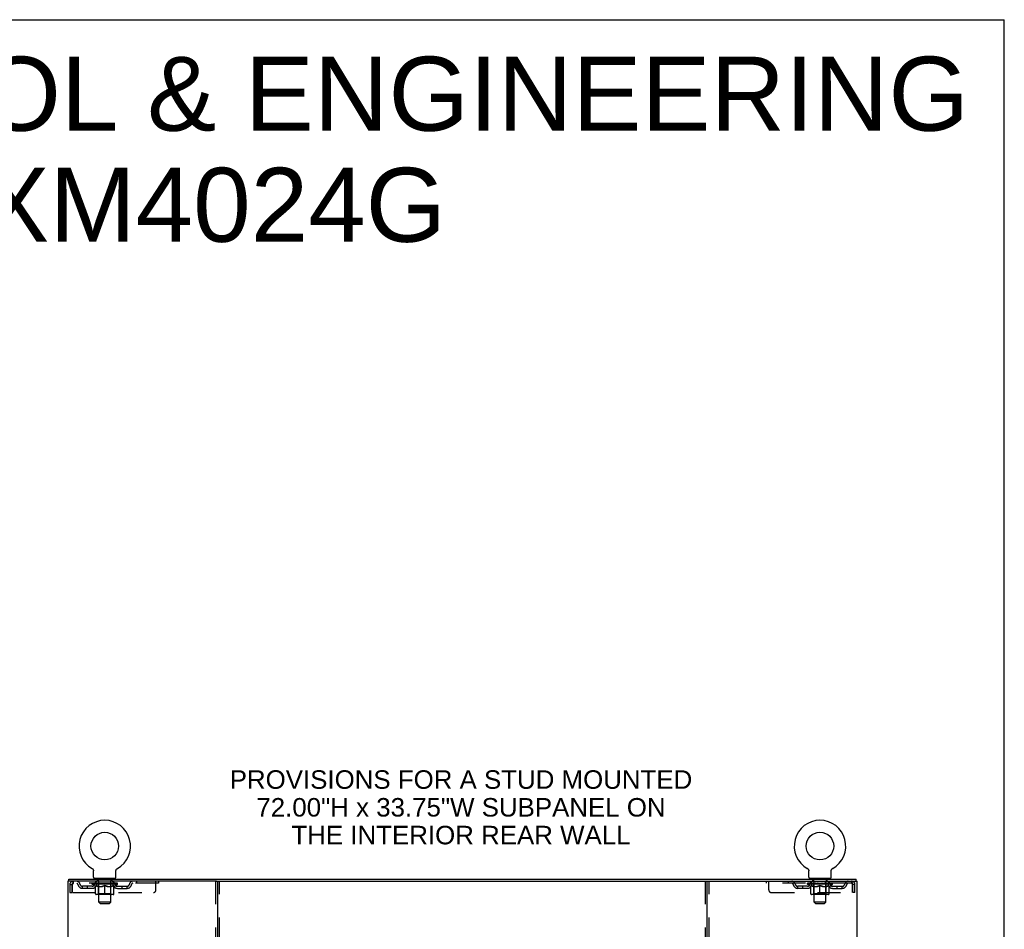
# Model space of a CAD drawing. Header units: inches. Extents: x 0 to 210, y 0 to 136.
# Tile 23 of 23: x 161 to 210, y 90 to 136. Entities that reach past the tile are written whole.
import ezdxf

# ---------------------------------------------------------------- set-up
doc = ezdxf.new("R2010")
doc.units = ezdxf.units.IN
doc.header["$LTSCALE"] = 11.54725
doc.header["$MEASUREMENT"] = 0
doc.linetypes.add('HIDDEN', pattern=[0.2, 0.1, -0.1])
doc.layers.get('0').update_dxf_attribs({"linetype": 'CONTINUOUS'})
for name, color, linetype in [('DEFAULT_2', 8, 'HIDDEN'), ('DIMENSIONS', 7, 'CONTINUOUS'), ('MOD_NONE', 7, 'CONTINUOUS')]:
    doc.layers.add(name, color=color, linetype=linetype)
doc.styles.get("Standard").update_dxf_attribs({"font": 'arial.ttf'})

msp = doc.modelspace()

# ---------------------------------------------------------------- linework, layer by layer
at = {"color": 7, "linetype": 'Continuous'}
for p, q in [((0, 135.85), (209.95, 135.85)), ((209.95, 0), (209.95, 135.85)), ((164.3, 93.374), (164.3, 93.374)), ((164.3, 93.374), (164.304, 93.372)), ((164.302, 93.373), (164.301, 93.374)), ((164.304, 93.372), (164.308, 93.369)), ((164.308, 93.369), (164.312, 93.366)), ((164.312, 93.366), (164.316, 93.363)), ((164.316, 93.363), (164.32, 93.36)), ((164.32, 93.36), (164.324, 93.356)), ((164.324, 93.357), (164.328, 93.353)), ((164.328, 93.353), (164.332, 93.349)), ((164.335, 93.346), (164.338, 93.342)), ((164.338, 93.342), (164.342, 93.338)), ((164.341, 93.338), (164.345, 93.334)), ((164.345, 93.334), (164.348, 93.33)), ((164.347, 93.33), (164.35, 93.326)), ((164.35, 93.326), (164.353, 93.321)), ((164.353, 93.321), (164.355, 93.317)), ((164.355, 93.317), (164.358, 93.312)), ((164.358, 93.312), (164.36, 93.308)), ((164.36, 93.308), (164.362, 93.303)), ((164.362, 93.303), (164.364, 93.298)), ((164.364, 93.298), (164.365, 93.293)), ((164.365, 93.294), (164.367, 93.289)), ((164.367, 93.289), (164.368, 93.284)), ((164.368, 93.284), (164.369, 93.279)), ((164.369, 93.279), (164.37, 93.274)), ((164.37, 93.274), (164.371, 93.269)), ((164.371, 93.269), (164.372, 93.264)), ((164.372, 93.254), (164.372, 93.249)), ((164.372, 92.935), (164.372, 93.249)), ((165.497, 92.935), (165.497, 93.249)), ((165.498, 93.264), (165.499, 93.269)), ((165.498, 93.259), (165.498, 93.264)), ((165.499, 93.274), (165.5, 93.279)), ((165.499, 93.269), (165.499, 93.274)), ((165.5, 93.279), (165.502, 93.284)), ((165.502, 93.284), (165.503, 93.289)), ((165.503, 93.289), (165.504, 93.294)), ((165.504, 93.293), (165.506, 93.298)), ((165.506, 93.298), (165.508, 93.303)), ((165.508, 93.303), (165.51, 93.308)), ((165.51, 93.308), (165.512, 93.312)), ((165.512, 93.312), (165.514, 93.317)), ((165.514, 93.317), (165.517, 93.321)), ((165.517, 93.321), (165.519, 93.326)), ((165.522, 93.33), (165.525, 93.334)), ((165.525, 93.334), (165.528, 93.338)), ((165.528, 93.338), (165.531, 93.342)), ((165.531, 93.342), (165.535, 93.346)), ((165.535, 93.346), (165.538, 93.35)), ((165.538, 93.349), (165.542, 93.353)), ((165.542, 93.353), (165.546, 93.357)), ((165.545, 93.356), (165.549, 93.36)), ((165.549, 93.36), (165.553, 93.363)), ((165.553, 93.363), (165.557, 93.366)), ((165.557, 93.366), (165.561, 93.369)), ((165.561, 93.369), (165.566, 93.372)), ((165.561, 93.369), (165.563, 93.37)), ((165.566, 93.372), (165.57, 93.374)), ((165.569, 93.374), (165.567, 93.373)), ((165.57, 93.374), (165.57, 93.374)), ((200.092, 93.374), (200.092, 93.374)), ((200.092, 93.374), (200.096, 93.372)), ((200.094, 93.373), (200.093, 93.374)), ((200.096, 93.372), (200.1, 93.369)), ((200.1, 93.369), (200.104, 93.366)), ((200.104, 93.366), (200.108, 93.363)), ((200.108, 93.363), (200.112, 93.36)), ((200.112, 93.36), (200.116, 93.356)), ((200.116, 93.357), (200.12, 93.353)), ((200.12, 93.353), (200.124, 93.349)), ((200.123, 93.35), (200.127, 93.346)), ((200.127, 93.346), (200.13, 93.342)), ((200.13, 93.342), (200.134, 93.338)), ((200.133, 93.338), (200.137, 93.334)), ((200.137, 93.334), (200.14, 93.33)), ((200.139, 93.33), (200.142, 93.326)), ((200.142, 93.326), (200.145, 93.321)), ((200.145, 93.321), (200.147, 93.317)), ((200.147, 93.317), (200.15, 93.312)), ((200.15, 93.312), (200.152, 93.308)), ((200.152, 93.308), (200.154, 93.303)), ((200.154, 93.303), (200.156, 93.298)), ((200.156, 93.298), (200.157, 93.293)), ((200.157, 93.294), (200.159, 93.289)), ((200.159, 93.289), (200.16, 93.284)), ((200.16, 93.284), (200.161, 93.279)), ((200.161, 93.279), (200.162, 93.274)), ((200.162, 93.274), (200.163, 93.269)), ((200.163, 93.269), (200.164, 93.264)), ((200.164, 93.254), (200.164, 93.249)), ((200.164, 92.935), (200.164, 93.249)), ((201.289, 92.935), (201.289, 93.249)), ((201.29, 93.264), (201.291, 93.269)), ((201.29, 93.259), (201.29, 93.264)), ((201.291, 93.274), (201.292, 93.279)), ((201.291, 93.269), (201.291, 93.274)), ((201.292, 93.279), (201.294, 93.284)), ((201.294, 93.284), (201.295, 93.289)), ((201.295, 93.289), (201.296, 93.294)), ((201.296, 93.293), (201.298, 93.298)), ((201.298, 93.298), (201.3, 93.303)), ((201.3, 93.303), (201.302, 93.308)), ((201.302, 93.308), (201.304, 93.312)), ((201.304, 93.312), (201.306, 93.317)), ((201.306, 93.317), (201.309, 93.321)), ((201.309, 93.321), (201.311, 93.326)), ((201.311, 93.326), (201.314, 93.33)), ((201.314, 93.33), (201.317, 93.334)), ((201.317, 93.334), (201.32, 93.338)), ((201.32, 93.338), (201.323, 93.342)), ((201.323, 93.342), (201.327, 93.346)), ((201.327, 93.346), (201.33, 93.35)), ((201.33, 93.349), (201.334, 93.353)), ((201.334, 93.353), (201.338, 93.357)), ((201.337, 93.356), (201.341, 93.36)), ((201.341, 93.36), (201.345, 93.363)), ((201.345, 93.363), (201.349, 93.366)), ((201.349, 93.366), (201.353, 93.369)), ((201.353, 93.369), (201.358, 93.372)), ((201.353, 93.369), (201.355, 93.37)), ((201.358, 93.372), (201.362, 93.374)), ((201.361, 93.374), (201.359, 93.373)), ((201.362, 93.374), (201.362, 93.374)), ((163.133, 92.732), (163.133, 92.836)), ((164.435, 92.866), (164.435, 92.836)), ((165.435, 92.866), (164.435, 92.866)), ((165.435, 92.866), (165.435, 92.836)), ((170.522, 92.732), (195.14, 92.732)), ((200.227, 92.866), (200.227, 92.836)), ((201.227, 92.866), (200.227, 92.866)), ((201.227, 92.866), (201.227, 92.836)), ((202.529, 92.732), (202.529, 92.836))]:
    msp.add_line(p, q, dxfattribs=at)
at = {"color": 3, "linetype": 'Continuous'}
for p, q in [((163.081, 92.732), (163.081, 8.94)), ((170.522, 92.732), (163.081, 92.732)), ((163.133, 92.836), (202.529, 92.836)), ((170.581, 92.732), (170.581, 8.94)), ((195.081, 8.94), (195.081, 92.732)), ((195.14, 92.732), (202.581, 92.732)), ((202.581, 8.94), (202.581, 92.732))]:
    msp.add_line(p, q, dxfattribs=at)
at = {"color": 7, "linetype": 'Continuous'}
for points in [[(164.331, 93.35), (164.335, 93.346), (164.338, 93.342)], [(164.372, 93.264), (164.372, 93.259), (164.372, 93.254)], [(165.497, 93.249), (165.497, 93.254), (165.498, 93.259)], [(165.497, 93.249), (165.497, 93.254), (165.498, 93.259)], [(165.519, 93.326), (165.522, 93.33), (165.525, 93.334)], [(200.164, 93.264), (200.164, 93.259), (200.164, 93.254)], [(201.289, 93.249), (201.289, 93.254), (201.29, 93.259)], [(201.289, 93.249), (201.289, 93.254), (201.29, 93.259)]]:
    msp.add_lwpolyline(points, dxfattribs=at)
for centre in [(164.935, 94.494), (200.727, 94.494)]:
    msp.add_circle(centre, 0.688, dxfattribs=at)
for centre, radius, start, end in [((164.935, 94.494), 1.288, 299.5053, 240.4947), ((200.727, 94.494), 1.288, 299.5053, 240.4947), ((164.441, 92.935), 0.069, 180, 265), ((165.428, 92.935), 0.069, 275, 360), ((200.233, 92.935), 0.069, 180, 265), ((201.22, 92.935), 0.069, 275, 360)]:
    msp.add_arc(centre, radius, start, end, dxfattribs=at)
at = {"layer": 'DEFAULT_2', "color": 8, "linetype": 'HIDDEN'}
for p, q in [((164.3, 93.374), (164.299, 93.374)), ((164.307, 93.37), (164.308, 93.369)), ((200.092, 93.374), (200.091, 93.374)), ((200.099, 93.37), (200.1, 93.369)), ((163.352, 92.732), (163.352, 92.628)), ((164.497, 92.628), (164.497, 92.732)), ((164.532, 92.866), (164.532, 92.836)), ((164.57, 92.776), (164.57, 92.856)), ((164.64, 92.766), (164.58, 92.766)), ((164.635, 91.685), (164.635, 92.756)), ((165.29, 92.766), (165.23, 92.766)), ((165.235, 91.685), (165.235, 92.756)), ((165.3, 92.776), (165.3, 92.856)), ((165.338, 92.866), (165.338, 92.836)), ((165.372, 92.628), (165.372, 92.732)), ((166.522, 92.732), (166.522, 92.628)), ((167.497, 92.295), (167.497, 92.732)), ((167.622, 92.732), (167.622, 92.628)), ((170.477, 92.732), (170.477, 8.94)), ((170.685, 8.94), (170.685, 92.732)), ((194.977, 92.732), (194.977, 8.94)), ((195.185, 8.94), (195.185, 92.732)), ((198.039, 92.732), (198.039, 92.628)), ((198.164, 92.295), (198.164, 92.732)), ((199.139, 92.732), (199.139, 92.628)), ((200.289, 92.628), (200.289, 92.732)), ((200.324, 92.866), (200.324, 92.836)), ((200.362, 92.776), (200.362, 92.856)), ((200.432, 92.766), (200.372, 92.766)), ((200.427, 91.685), (200.427, 92.756)), ((201.082, 92.766), (201.022, 92.766)), ((201.027, 91.685), (201.027, 92.756)), ((201.092, 92.776), (201.092, 92.856)), ((201.13, 92.866), (201.13, 92.836)), ((201.164, 92.628), (201.164, 92.732)), ((202.31, 92.732), (202.31, 92.628)), ((163.185, 92.565), (163.185, 92.17)), ((163.185, 92.565), (163.289, 92.565)), ((163.185, 92.17), (163.289, 92.17)), ((163.289, 92.565), (163.289, 92.17)), ((163.319, 92.17), (163.319, 92.565)), ((163.319, 92.17), (167.372, 92.17)), ((167.622, 92.628), (163.352, 92.628)), ((163.82, 92.377), (163.82, 92.481)), ((164.303, 92.481), (163.82, 92.481)), ((164.303, 92.377), (163.82, 92.377)), ((164.07, 92.377), (164.07, 92.481)), ((164.302, 92.581), (164.302, 92.628)), ((164.461, 92.47), (164.302, 92.581)), ((165.568, 92.581), (164.302, 92.581)), ((164.311, 92.621), (164.311, 92.628)), ((164.32, 92.618), (164.32, 92.621)), ((164.32, 92.618), (165.55, 92.618)), ((164.329, 92.618), (164.329, 92.621)), ((164.33, 92.618), (164.33, 92.621)), ((164.34, 92.621), (164.34, 92.628)), ((164.356, 92.618), (164.356, 92.621)), ((164.358, 92.618), (164.358, 92.621)), ((164.386, 92.621), (164.386, 92.628)), ((164.401, 92.618), (164.401, 92.621)), ((164.404, 92.618), (164.404, 92.621)), ((164.608, 92.621), (164.407, 92.621)), ((164.45, 92.621), (164.45, 92.628)), ((164.451, 92.618), (164.451, 92.621)), ((164.452, 92.618), (164.452, 92.621)), ((164.455, 92.618), (164.455, 92.621)), ((164.461, 92.47), (164.471, 92.47)), ((164.462, 92.618), (164.462, 92.621)), ((164.462, 92.618), (164.462, 92.621)), ((164.465, 92.618), (164.465, 92.621)), ((164.469, 92.618), (164.469, 92.622)), ((164.471, 92.107), (164.471, 92.513)), ((164.473, 92.618), (164.473, 92.621)), ((164.487, 92.618), (164.487, 92.621)), ((164.505, 92.618), (164.505, 92.621)), ((164.506, 92.618), (164.506, 92.624)), ((164.526, 92.618), (164.526, 92.621)), ((164.526, 92.618), (164.526, 92.621)), ((164.528, 92.621), (164.528, 92.628)), ((164.537, 92.618), (164.537, 92.621)), ((164.542, 92.618), (164.542, 92.621)), ((164.551, 92.618), (164.551, 92.621)), ((164.562, 92.618), (164.562, 92.625)), ((164.578, 92.618), (164.578, 92.621)), ((164.581, 92.618), (164.581, 92.621)), ((164.608, 92.618), (164.608, 92.621)), ((164.675, 92.621), (164.613, 92.621)), ((164.614, 92.47), (164.794, 92.47)), ((164.618, 92.621), (164.618, 92.628)), ((164.622, 92.11), (164.622, 92.578)), ((164.625, 92.618), (164.625, 92.621)), ((164.63, 92.618), (164.63, 92.621)), ((164.636, 92.618), (164.636, 92.627)), ((164.64, 92.618), (164.64, 92.621)), ((164.651, 92.618), (164.651, 92.621)), ((164.675, 92.618), (164.675, 92.621)), ((164.75, 92.621), (164.691, 92.621)), ((164.711, 92.618), (164.711, 92.621)), ((164.718, 92.621), (164.718, 92.628)), ((164.722, 92.618), (164.722, 92.621)), ((164.724, 92.618), (164.724, 92.627)), ((164.727, 92.618), (164.727, 92.621)), ((164.734, 92.618), (164.734, 92.622)), ((164.75, 92.618), (164.75, 92.621)), ((164.83, 92.621), (164.776, 92.621)), ((164.789, 92.618), (164.789, 92.621)), ((164.82, 92.621), (164.898, 92.626)), ((164.825, 92.621), (164.825, 92.628)), ((164.825, 92.621), (164.825, 92.628)), ((164.825, 92.628), (164.825, 92.628)), ((164.825, 92.618), (164.825, 92.621)), ((164.829, 92.618), (164.829, 92.622)), ((164.83, 92.618), (164.83, 92.621)), ((164.831, 92.618), (164.831, 92.621)), ((164.866, 92.621), (164.93, 92.621)), ((164.871, 92.618), (164.871, 92.621)), ((164.877, 92.621), (164.877, 92.625)), ((164.898, 92.621), (164.898, 92.626)), ((164.914, 92.618), (164.914, 92.621)), ((164.932, 92.622), (164.932, 92.621)), ((164.932, 92.618), (164.932, 92.621)), ((164.932, 92.618), (164.932, 92.621)), ((164.935, 92.621), (164.935, 92.628)), ((164.935, 92.628), (165.049, 92.621)), ((164.935, 92.07), (164.935, 92.514)), ((164.937, 92.618), (164.937, 92.622)), ((164.937, 92.622), (164.938, 92.621)), ((164.938, 92.618), (164.938, 92.621)), ((164.956, 92.618), (164.956, 92.621)), ((164.956, 92.621), (165.004, 92.621)), ((164.998, 92.618), (164.998, 92.621)), ((165.039, 92.618), (165.039, 92.621)), ((165.039, 92.618), (165.039, 92.621)), ((165.039, 92.621), (165.094, 92.621)), ((165.04, 92.618), (165.04, 92.622)), ((165.044, 92.621), (165.044, 92.628)), ((165.044, 92.628), (165.045, 92.628)), ((165.044, 92.618), (165.044, 92.621)), ((165.045, 92.621), (165.045, 92.628)), ((165.076, 92.47), (165.256, 92.47)), ((165.081, 92.618), (165.081, 92.621)), ((165.12, 92.618), (165.12, 92.621)), ((165.12, 92.621), (165.179, 92.621)), ((165.135, 92.618), (165.135, 92.622)), ((165.143, 92.618), (165.143, 92.621)), ((165.145, 92.618), (165.145, 92.627)), ((165.148, 92.618), (165.148, 92.621)), ((165.151, 92.621), (165.151, 92.628)), ((165.159, 92.618), (165.159, 92.621)), ((165.195, 92.618), (165.195, 92.621)), ((165.195, 92.621), (165.257, 92.621)), ((165.219, 92.618), (165.219, 92.621)), ((165.23, 92.618), (165.23, 92.621)), ((165.234, 92.618), (165.234, 92.627)), ((165.24, 92.618), (165.24, 92.621)), ((165.245, 92.618), (165.245, 92.621)), ((165.248, 92.11), (165.248, 92.578)), ((165.251, 92.621), (165.251, 92.628)), ((165.262, 92.618), (165.262, 92.621)), ((165.262, 92.621), (165.463, 92.621)), ((165.289, 92.618), (165.289, 92.621)), ((165.292, 92.618), (165.292, 92.621)), ((165.307, 92.618), (165.307, 92.625)), ((165.319, 92.618), (165.319, 92.621)), ((165.328, 92.618), (165.328, 92.621)), ((165.332, 92.618), (165.332, 92.621)), ((165.342, 92.621), (165.342, 92.628)), ((165.343, 92.618), (165.343, 92.621)), ((165.343, 92.618), (165.343, 92.621)), ((165.364, 92.618), (165.364, 92.624)), ((165.364, 92.618), (165.364, 92.621)), ((165.382, 92.618), (165.382, 92.621)), ((165.397, 92.618), (165.397, 92.621)), ((165.398, 92.107), (165.398, 92.513)), ((165.398, 92.47), (165.409, 92.47)), ((165.401, 92.618), (165.401, 92.622)), ((165.404, 92.618), (165.404, 92.621)), ((165.408, 92.618), (165.408, 92.621)), ((165.408, 92.618), (165.408, 92.621)), ((165.409, 92.47), (165.568, 92.581)), ((165.415, 92.618), (165.415, 92.621)), ((165.418, 92.618), (165.418, 92.621)), ((165.419, 92.618), (165.419, 92.621)), ((165.42, 92.621), (165.42, 92.628)), ((165.466, 92.618), (165.466, 92.621)), ((165.469, 92.618), (165.469, 92.621)), ((165.483, 92.621), (165.483, 92.628)), ((165.512, 92.618), (165.512, 92.621)), ((165.514, 92.618), (165.514, 92.621)), ((165.53, 92.621), (165.53, 92.628)), ((165.54, 92.618), (165.54, 92.621)), ((165.541, 92.618), (165.541, 92.621)), ((165.55, 92.618), (165.55, 92.621)), ((165.558, 92.621), (165.558, 92.628)), ((165.566, 92.481), (166.049, 92.481)), ((165.566, 92.377), (166.049, 92.377)), ((165.568, 92.581), (165.568, 92.628)), ((165.799, 92.377), (165.799, 92.481)), ((166.049, 92.377), (166.049, 92.481)), ((202.31, 92.628), (198.039, 92.628)), ((198.289, 92.17), (202.343, 92.17)), ((199.612, 92.377), (199.612, 92.481)), ((200.095, 92.481), (199.612, 92.481)), ((200.095, 92.377), (199.612, 92.377)), ((199.862, 92.377), (199.862, 92.481)), ((200.094, 92.581), (200.094, 92.628)), ((201.36, 92.581), (200.094, 92.581)), ((200.253, 92.47), (200.094, 92.581)), ((200.103, 92.621), (200.103, 92.628)), ((200.112, 92.618), (200.112, 92.621)), ((200.112, 92.618), (201.342, 92.618)), ((200.121, 92.618), (200.121, 92.621)), ((200.122, 92.618), (200.122, 92.621)), ((200.132, 92.621), (200.132, 92.628)), ((200.148, 92.618), (200.148, 92.621)), ((200.15, 92.618), (200.15, 92.621)), ((200.178, 92.621), (200.178, 92.628)), ((200.193, 92.618), (200.193, 92.621)), ((200.196, 92.618), (200.196, 92.621)), ((200.4, 92.621), (200.199, 92.621)), ((200.242, 92.621), (200.242, 92.628)), ((200.243, 92.618), (200.243, 92.621)), ((200.244, 92.618), (200.244, 92.621)), ((200.247, 92.618), (200.247, 92.621)), ((200.253, 92.47), (200.263, 92.47)), ((200.254, 92.618), (200.254, 92.621)), ((200.254, 92.618), (200.254, 92.621)), ((200.257, 92.618), (200.257, 92.621)), ((200.261, 92.618), (200.261, 92.622)), ((200.263, 92.107), (200.263, 92.513)), ((200.265, 92.618), (200.265, 92.621)), ((200.279, 92.618), (200.279, 92.621)), ((200.297, 92.618), (200.297, 92.621)), ((200.298, 92.618), (200.298, 92.624)), ((200.318, 92.618), (200.318, 92.621)), ((200.318, 92.618), (200.318, 92.621)), ((200.32, 92.621), (200.32, 92.628)), ((200.329, 92.618), (200.329, 92.621)), ((200.334, 92.618), (200.334, 92.621)), ((200.343, 92.618), (200.343, 92.621)), ((200.354, 92.618), (200.354, 92.625)), ((200.37, 92.618), (200.37, 92.621)), ((200.373, 92.618), (200.373, 92.621)), ((200.4, 92.618), (200.4, 92.621)), ((200.467, 92.621), (200.405, 92.621)), ((200.406, 92.47), (200.586, 92.47)), ((200.41, 92.621), (200.41, 92.628)), ((200.414, 92.11), (200.414, 92.578)), ((200.417, 92.618), (200.417, 92.621)), ((200.422, 92.618), (200.422, 92.621)), ((200.428, 92.618), (200.428, 92.627)), ((200.432, 92.618), (200.432, 92.621)), ((200.443, 92.618), (200.443, 92.621)), ((200.467, 92.618), (200.467, 92.621)), ((200.542, 92.621), (200.483, 92.621)), ((200.503, 92.618), (200.503, 92.621)), ((200.51, 92.621), (200.51, 92.628)), ((200.514, 92.618), (200.514, 92.621)), ((200.516, 92.618), (200.516, 92.627)), ((200.519, 92.618), (200.519, 92.621)), ((200.526, 92.618), (200.526, 92.622)), ((200.542, 92.618), (200.542, 92.621)), ((200.622, 92.621), (200.568, 92.621)), ((200.581, 92.618), (200.581, 92.621)), ((200.612, 92.621), (200.69, 92.626)), ((200.617, 92.621), (200.617, 92.628)), ((200.617, 92.621), (200.617, 92.628)), ((200.617, 92.628), (200.617, 92.628)), ((200.617, 92.618), (200.617, 92.621)), ((200.621, 92.618), (200.621, 92.622)), ((200.622, 92.618), (200.622, 92.621)), ((200.623, 92.618), (200.623, 92.621)), ((200.658, 92.621), (200.722, 92.621)), ((200.663, 92.618), (200.663, 92.621)), ((200.669, 92.621), (200.669, 92.625)), ((200.69, 92.621), (200.69, 92.626)), ((200.706, 92.618), (200.706, 92.621)), ((200.724, 92.622), (200.724, 92.621)), ((200.724, 92.618), (200.724, 92.621)), ((200.724, 92.618), (200.724, 92.621)), ((200.727, 92.621), (200.727, 92.628)), ((200.727, 92.628), (200.841, 92.621)), ((200.727, 92.07), (200.727, 92.514)), ((200.729, 92.618), (200.729, 92.622)), ((200.729, 92.622), (200.73, 92.621)), ((200.73, 92.618), (200.73, 92.621)), ((200.748, 92.618), (200.748, 92.621)), ((200.748, 92.621), (200.796, 92.621)), ((200.79, 92.618), (200.79, 92.621)), ((200.831, 92.618), (200.831, 92.621)), ((200.831, 92.618), (200.831, 92.621)), ((200.831, 92.621), (200.886, 92.621)), ((200.832, 92.618), (200.832, 92.622)), ((200.836, 92.621), (200.836, 92.628)), ((200.836, 92.628), (200.837, 92.628)), ((200.836, 92.618), (200.836, 92.621)), ((200.837, 92.621), (200.837, 92.628)), ((200.868, 92.47), (201.048, 92.47)), ((200.873, 92.618), (200.873, 92.621)), ((200.912, 92.618), (200.912, 92.621)), ((200.912, 92.621), (200.971, 92.621)), ((200.927, 92.618), (200.927, 92.622)), ((200.935, 92.618), (200.935, 92.621)), ((200.937, 92.618), (200.937, 92.627)), ((200.94, 92.618), (200.94, 92.621)), ((200.943, 92.621), (200.943, 92.628)), ((200.951, 92.618), (200.951, 92.621)), ((200.987, 92.618), (200.987, 92.621)), ((200.987, 92.621), (201.049, 92.621)), ((201.011, 92.618), (201.011, 92.621)), ((201.022, 92.618), (201.022, 92.621)), ((201.026, 92.618), (201.026, 92.627)), ((201.032, 92.618), (201.032, 92.621)), ((201.037, 92.618), (201.037, 92.621)), ((201.04, 92.11), (201.04, 92.578)), ((201.043, 92.621), (201.043, 92.628)), ((201.054, 92.618), (201.054, 92.621)), ((201.054, 92.621), (201.255, 92.621)), ((201.081, 92.618), (201.081, 92.621)), ((201.084, 92.618), (201.084, 92.621)), ((201.099, 92.618), (201.099, 92.625)), ((201.111, 92.618), (201.111, 92.621)), ((201.12, 92.618), (201.12, 92.621)), ((201.124, 92.618), (201.124, 92.621)), ((201.134, 92.621), (201.134, 92.628)), ((201.135, 92.618), (201.135, 92.621)), ((201.135, 92.618), (201.135, 92.621)), ((201.156, 92.618), (201.156, 92.624)), ((201.156, 92.618), (201.156, 92.621)), ((201.174, 92.618), (201.174, 92.621)), ((201.189, 92.618), (201.189, 92.621)), ((201.19, 92.107), (201.19, 92.513)), ((201.19, 92.47), (201.201, 92.47)), ((201.193, 92.618), (201.193, 92.622)), ((201.196, 92.618), (201.196, 92.621)), ((201.2, 92.618), (201.2, 92.621)), ((201.2, 92.618), (201.2, 92.621)), ((201.201, 92.47), (201.36, 92.581)), ((201.207, 92.618), (201.207, 92.621)), ((201.21, 92.618), (201.21, 92.621)), ((201.211, 92.618), (201.211, 92.621)), ((201.212, 92.621), (201.212, 92.628)), ((201.258, 92.618), (201.258, 92.621)), ((201.261, 92.618), (201.261, 92.621)), ((201.275, 92.621), (201.275, 92.628)), ((201.304, 92.618), (201.304, 92.621)), ((201.306, 92.618), (201.306, 92.621)), ((201.322, 92.621), (201.322, 92.628)), ((201.332, 92.618), (201.332, 92.621)), ((201.333, 92.618), (201.333, 92.621)), ((201.342, 92.618), (201.342, 92.621)), ((201.35, 92.621), (201.35, 92.628)), ((201.358, 92.481), (201.841, 92.481)), ((201.358, 92.377), (201.841, 92.377)), ((201.36, 92.581), (201.36, 92.628)), ((201.591, 92.377), (201.591, 92.481)), ((201.841, 92.377), (201.841, 92.481)), ((202.343, 92.565), (202.343, 92.17)), ((202.373, 92.17), (202.373, 92.565)), ((202.477, 92.565), (202.373, 92.565)), ((202.477, 92.17), (202.373, 92.17)), ((202.477, 92.17), (202.477, 92.565)), ((165.361, 92.07), (164.508, 92.07)), ((164.622, 92.11), (164.582, 92.07)), ((165.248, 92.11), (164.622, 92.11)), ((164.704, 91.616), (164.635, 91.685)), ((165.235, 91.685), (164.635, 91.685)), ((165.166, 91.616), (165.235, 91.685)), ((165.248, 92.11), (165.287, 92.07)), ((201.153, 92.07), (200.3, 92.07)), ((200.414, 92.11), (200.374, 92.07)), ((201.04, 92.11), (200.414, 92.11)), ((201.027, 91.685), (200.427, 91.685)), ((200.496, 91.616), (200.427, 91.685)), ((200.958, 91.616), (201.027, 91.685)), ((201.04, 92.11), (201.079, 92.07)), ((164.704, 91.616), (165.166, 91.616)), ((200.496, 91.616), (200.958, 91.616))]:
    msp.add_line(p, q, dxfattribs=at)
for points in [[(163.352, 92.732), (163.349, 92.731), (163.347, 92.728), (163.345, 92.723), (163.342, 92.716), (163.34, 92.706), (163.338, 92.696), (163.335, 92.683), (163.333, 92.669), (163.331, 92.654), (163.328, 92.638), (163.326, 92.62), (163.324, 92.602), (163.321, 92.584), (163.319, 92.565)], [(202.315, 92.728), (202.312, 92.731), (202.31, 92.732)], [(202.315, 92.728), (202.317, 92.723), (202.319, 92.716), (202.322, 92.706), (202.324, 92.696), (202.326, 92.683), (202.329, 92.669), (202.331, 92.654), (202.333, 92.638), (202.336, 92.62), (202.338, 92.602), (202.34, 92.584), (202.343, 92.565)], [(163.352, 92.628), (163.349, 92.628), (163.347, 92.626), (163.345, 92.625), (163.342, 92.622), (163.34, 92.618), (163.338, 92.614), (163.335, 92.61), (163.333, 92.604), (163.331, 92.599), (163.328, 92.592), (163.326, 92.586), (163.324, 92.579), (163.321, 92.572), (163.319, 92.565)], [(164.621, 92.47), (164.597, 92.474), (164.572, 92.48), (164.547, 92.487), (164.522, 92.494), (164.497, 92.503), (164.471, 92.513)], [(164.471, 92.512), (164.496, 92.503), (164.52, 92.494), (164.544, 92.487), (164.567, 92.48), (164.59, 92.474), (164.614, 92.47)], [(164.935, 92.514), (164.909, 92.503), (164.883, 92.495), (164.858, 92.487), (164.833, 92.48), (164.808, 92.474), (164.784, 92.47)], [(164.794, 92.47), (164.817, 92.474), (164.84, 92.48), (164.863, 92.487), (164.887, 92.494), (164.911, 92.502), (164.935, 92.512)], [(165.086, 92.47), (165.061, 92.474), (165.036, 92.48), (165.011, 92.487), (164.986, 92.495), (164.961, 92.504), (164.935, 92.514)], [(164.935, 92.512), (164.959, 92.502), (164.983, 92.494), (165.007, 92.486), (165.03, 92.48), (165.053, 92.474), (165.076, 92.47)], [(165.398, 92.513), (165.372, 92.503), (165.347, 92.494), (165.322, 92.487), (165.297, 92.48), (165.273, 92.474), (165.248, 92.47)], [(165.256, 92.47), (165.279, 92.474), (165.303, 92.48), (165.326, 92.487), (165.35, 92.494), (165.374, 92.503), (165.398, 92.512)], [(200.413, 92.47), (200.389, 92.474), (200.364, 92.48), (200.339, 92.487), (200.314, 92.494), (200.289, 92.503), (200.263, 92.513)], [(200.263, 92.512), (200.288, 92.503), (200.312, 92.494), (200.336, 92.487), (200.359, 92.48), (200.382, 92.474), (200.406, 92.47)], [(200.727, 92.514), (200.701, 92.503), (200.675, 92.495), (200.65, 92.487), (200.625, 92.48), (200.6, 92.474), (200.576, 92.47)], [(200.586, 92.47), (200.609, 92.474), (200.632, 92.48), (200.655, 92.487), (200.679, 92.494), (200.703, 92.502), (200.727, 92.512)], [(200.878, 92.47), (200.853, 92.474), (200.828, 92.48), (200.803, 92.487), (200.778, 92.495), (200.753, 92.504), (200.727, 92.514)], [(200.727, 92.512), (200.751, 92.502), (200.775, 92.494), (200.799, 92.486), (200.822, 92.48), (200.845, 92.474), (200.868, 92.47)], [(201.19, 92.513), (201.164, 92.503), (201.139, 92.494), (201.114, 92.487), (201.089, 92.48), (201.065, 92.474), (201.04, 92.47)], [(201.048, 92.47), (201.071, 92.474), (201.095, 92.48), (201.118, 92.487), (201.142, 92.494), (201.166, 92.503), (201.19, 92.512)], [(202.324, 92.614), (202.322, 92.618), (202.319, 92.622), (202.317, 92.625), (202.315, 92.626), (202.312, 92.628), (202.31, 92.628)], [(202.324, 92.614), (202.326, 92.61), (202.329, 92.604), (202.331, 92.599), (202.333, 92.592), (202.336, 92.586), (202.338, 92.579), (202.34, 92.572), (202.343, 92.565)]]:
    msp.add_lwpolyline(points, dxfattribs=at)
for centre, radius, start, end in [((163.352, 92.565), 0.167, 90, 180), ((163.531, 92.565), 0.167, 8.0716, 90), ((164.592, 92.565), 0.167, 90, 171.9284), ((164.441, 92.935), 0.069, 265, 270), ((164.56, 92.856), 0.01, 0, 90), ((164.58, 92.776), 0.01, 180, 270), ((164.625, 92.756), 0.01, 0, 90), ((165.245, 92.756), 0.01, 90, 180), ((165.277, 92.565), 0.167, 8.0716, 90), ((165.29, 92.776), 0.01, 270, 360), ((165.31, 92.856), 0.01, 90, 180), ((165.428, 92.935), 0.069, 270, 275), ((166.338, 92.565), 0.167, 90, 171.9284), ((199.323, 92.565), 0.167, 8.0716, 90), ((200.384, 92.565), 0.167, 90, 171.9284), ((200.233, 92.935), 0.069, 265, 270), ((200.352, 92.856), 0.01, 0, 90), ((200.372, 92.776), 0.01, 180, 270), ((200.417, 92.756), 0.01, 0, 90), ((201.037, 92.756), 0.01, 90, 180), ((201.069, 92.565), 0.167, 8.0716, 90), ((201.082, 92.776), 0.01, 270, 360), ((201.102, 92.856), 0.01, 90, 180), ((201.22, 92.935), 0.069, 270, 275), ((202.13, 92.565), 0.167, 90, 171.9284), ((202.31, 92.565), 0.167, 0, 90), ((163.352, 92.565), 0.063, 90, 180), ((163.532, 92.566), 0.0625, 7.9863, 90), ((163.82, 92.606), 0.229, 187.9863, 270), ((163.82, 92.606), 0.125, 188.0716, 270), ((164.303, 92.606), 0.125, 270, 351.9284), ((164.303, 92.606), 0.229, 270, 352.0137), ((164.592, 92.566), 0.0625, 90, 172.0137), ((164.582, 92.578), 0.0398, 0, 90), ((165.287, 92.578), 0.0398, 90, 180), ((165.278, 92.566), 0.0625, 7.9863, 90), ((165.566, 92.606), 0.229, 187.9863, 270), ((165.566, 92.606), 0.125, 188.0716, 270), ((166.049, 92.606), 0.125, 270, 351.9284), ((166.049, 92.606), 0.229, 270, 352.0137), ((166.338, 92.566), 0.0625, 90, 172.0137), ((167.372, 92.295), 0.125, 270, 360), ((198.289, 92.295), 0.125, 180, 270), ((199.324, 92.566), 0.0625, 7.9863, 90), ((199.612, 92.606), 0.229, 187.9863, 270), ((199.612, 92.606), 0.125, 188.0716, 270), ((200.095, 92.606), 0.125, 270, 351.9284), ((200.095, 92.606), 0.229, 270, 352.0137), ((200.384, 92.566), 0.0625, 90, 172.0137), ((200.374, 92.578), 0.0398, 0, 90), ((201.079, 92.578), 0.0398, 90, 180), ((201.07, 92.566), 0.0625, 7.9863, 90), ((201.358, 92.606), 0.229, 187.9863, 270), ((201.358, 92.606), 0.125, 188.0716, 270), ((201.841, 92.606), 0.125, 270, 351.9284), ((201.841, 92.606), 0.229, 270, 352.0137), ((202.13, 92.566), 0.0625, 90, 172.0137), ((202.31, 92.565), 0.063, 0, 90), ((164.508, 92.107), 0.0371, 180, 270), ((165.361, 92.107), 0.0371, 270, 360), ((200.3, 92.107), 0.0371, 180, 270), ((201.153, 92.107), 0.0371, 270, 360)]:
    msp.add_arc(centre, radius, start, end, dxfattribs=at)
for centre, major_axis, ratio, start_param, end_param in [((164.935, 92.628), (0.633, 0.007), 0.05963, 2.96643, 3.140963), ((164.282, 92.616), (0.198, 0), 0.060556, 0.430652, 1.470503), ((164.935, 92.628), (0.633, 0), 0.060556, -3.141593, -2.96706), ((164.282, 92.609), (0.198, 0.002), 0.05963, 1.376596, 1.469874), ((164.935, 92.628), (0.633, 0.013), 0.05688, 2.791345, 2.965878), ((164.257, 92.616), (0.198, 0.002), 0.05963, 0.25549, 1.295341), ((164.326, 92.616), (0.198, -0.002), 0.05963, 0.605815, 1.645666), ((164.935, 92.628), (0.633, -0.007), 0.05963, -2.96643, -2.791898), ((164.326, 92.609), (0.198, 0), 0.060556, 1.551758, 1.645036), ((164.257, 92.609), (0.198, 0.004), 0.05688, 1.20151, 1.294789), ((164.327, 92.612), (0.164, 0.002), 0.05963, 1.065228, 1.614276), ((164.307, 92.612), (0.164, 0.003), 0.05688, 0.890143, 1.43919), ((164.365, 92.612), (0.164, 0), 0.060556, 1.240391, 1.789438), ((164.935, 92.628), (0.633, 0.019), 0.052395, 2.616403, 2.790936), ((164.254, 92.616), (0.198, 0.004), 0.05688, 0.080405, 1.120256), ((164.389, 92.616), (0.198, -0.004), 0.05688, 0.7809, 1.820751), ((164.935, 92.628), (0.633, -0.013), 0.05688, -2.791345, -2.616812), ((164.389, 92.609), (0.198, -0.002), 0.05963, 1.72692, 1.820198), ((164.254, 92.609), (0.198, 0.006), 0.052395, 1.026568, 1.119847), ((164.307, 92.612), (0.164, 0.005), 0.052395, 0.715201, 1.264248), ((164.421, 92.612), (0.164, -0.002), 0.05963, 1.415553, 1.9646), ((164.935, 92.628), (0.633, 0.025), 0.046319, 2.441654, 2.616187), ((164.468, 92.616), (0.198, -0.006), 0.052395, 0.955842, 1.995693), ((164.935, 92.628), (0.633, -0.019), 0.052395, -2.616403, -2.44187), ((164.271, 92.616), (0.198, 0.006), 0.052395, -0.094537, 0.945314), ((164.468, 92.609), (0.198, -0.004), 0.05688, 1.902006, 1.995284), ((164.271, 92.609), (0.198, 0.008), 0.046319, 0.851819, 0.945098), ((164.325, 92.612), (0.164, 0.006), 0.046319, 0.540452, 1.089499), ((164.492, 92.612), (0.164, -0.003), 0.05688, 1.590638, 2.139686), ((164.935, 92.628), (0.633, 0.029), 0.038841, 2.267123, 2.441656), ((164.561, 92.616), (0.198, -0.008), 0.046319, 1.130591, 2.170442), ((164.308, 92.616), (0.198, 0.008), 0.046319, -0.269286, 0.770565), ((164.935, 92.628), (0.633, -0.025), 0.046319, -2.441654, -2.267121), ((164.561, 92.609), (0.198, -0.006), 0.052395, 2.076947, 2.170226), ((164.308, 92.609), (0.198, 0.009), 0.038841, 0.677289, 0.770567), ((164.362, 92.612), (0.164, 0.008), 0.038841, 0.365921, 0.914969), ((164.576, 92.612), (0.164, -0.005), 0.052395, 1.76558, 2.314627), ((164.935, 92.628), (0.633, 0.033), 0.030195, 2.09281, 2.267343), ((164.666, 92.616), (0.198, -0.009), 0.038841, 1.305122, 2.344973), ((164.364, 92.616), (0.198, 0.009), 0.038841, -0.443817, 0.596034), ((164.935, 92.628), (0.633, -0.029), 0.038841, -2.267123, -2.092591), ((164.666, 92.609), (0.198, -0.008), 0.046319, 2.251696, 2.344975), ((164.364, 92.609), (0.198, 0.01), 0.030195, 0.502975, 0.596254), ((164.416, 92.612), (0.164, 0.009), 0.030195, 0.191608, 0.740655), ((164.672, 92.612), (0.164, -0.006), 0.046319, 1.940329, 2.489376), ((164.438, 92.616), (0.198, 0.01), 0.030195, -0.61813, 0.421721), ((164.935, 92.628), (0.633, 0.036), 0.020645, 1.918687, 2.09322), ((164.779, 92.616), (0.198, -0.01), 0.030195, 1.479435, 2.519286), ((164.935, 92.628), (0.633, -0.033), 0.030195, -2.09281, -1.918277), ((164.779, 92.609), (0.198, -0.009), 0.038841, 2.426227, 2.519505), ((164.438, 92.609), (0.198, 0.011), 0.020645, 0.328852, 0.422131), ((164.486, 92.612), (0.164, 0.009), 0.020645, 0.017485, 0.566532), ((164.775, 92.612), (0.164, -0.008), 0.038841, 2.11486, 2.663907), ((164.526, 92.616), (0.198, 0.011), 0.020645, -0.792253, 0.247598), ((164.935, 92.628), (0.633, 0.038), 0.010478, 1.744704, 1.919237), ((164.897, 92.616), (0.198, -0.011), 0.020645, 1.653558, 2.693409), ((164.935, 92.628), (0.633, -0.036), 0.020645, -1.918687, -1.744154), ((164.897, 92.609), (0.198, -0.01), 0.030195, 2.60054, 2.693819), ((164.526, 92.609), (0.198, 0.012), 0.010478, 0.154869, 0.248148), ((164.57, 92.612), (0.164, 0.01), 0.010478, 6.126688, 6.675735), ((164.884, 92.612), (0.164, -0.009), 0.030195, 2.289173, 2.83822), ((164.627, 92.616), (0.198, 0.012), 0.010478, -0.966236, -0.000846), ((165.016, 92.616), (0.198, -0.012), 0.010478, 1.827541, 2.867392), ((164.935, 92.628), (0.633, -0.038), 0.010478, -1.744704, -1.570171), ((165.016, 92.609), (0.198, -0.011), 0.020645, 2.774664, 2.867942), ((164.994, 92.612), (0.164, -0.009), 0.020645, 2.463296, 3.012344), ((164.854, 92.616), (0.198, 0.012), 0.010478, 0.274201, 1.314052), ((164.768, 92.612), (0.164, 0.01), 0.010478, -0.000298, 0.504314), ((164.738, 92.609), (0.198, 0.012), 0.010478, 0.192946, 0.399283), ((164.935, 92.628), (0.633, 0.038), 0.010478, -1.578586, -1.396888), ((165.132, 92.609), (0.198, -0.012), 0.010478, 2.948646, 3.041925), ((165.102, 92.612), (0.164, -0.01), 0.010478, 2.637279, 3.142076), ((164.973, 92.616), (0.198, 0.011), 0.020645, 0.448184, 1.488034), ((164.876, 92.612), (0.164, 0.009), 0.020645, 0.129249, 0.678296), ((164.854, 92.609), (0.198, 0.011), 0.020645, 0.273651, 0.366929), ((165.242, 92.616), (0.198, -0.012), 0.010478, -3.140747, -2.175357), ((164.935, 92.628), (0.633, 0.036), 0.020645, -1.397439, -1.222906), ((164.935, 92.628), (0.633, -0.038), 0.010478, 1.222355, 1.396888), ((165.091, 92.616), (0.198, 0.01), 0.030195, 0.622307, 1.662158), ((164.986, 92.612), (0.164, 0.009), 0.030195, 0.303372, 0.852419), ((165.299, 92.612), (0.164, -0.01), 0.010478, 2.749043, 3.29809), ((165.343, 92.616), (0.198, -0.011), 0.020645, 2.893995, 3.933846), ((164.973, 92.609), (0.198, 0.01), 0.030195, 0.447774, 0.541052), ((165.343, 92.609), (0.198, -0.012), 0.010478, 2.893445, 2.986723), ((164.935, 92.628), (0.633, 0.033), 0.030195, -1.223315, -1.048783), ((164.935, 92.628), (0.633, -0.036), 0.020645, 1.048373, 1.222906), ((165.204, 92.616), (0.198, 0.009), 0.038841, 0.79662, 1.836471), ((165.094, 92.612), (0.164, 0.008), 0.038841, 0.477686, 1.026733), ((165.383, 92.612), (0.164, -0.009), 0.020645, 2.57506, 3.124108), ((165.432, 92.616), (0.198, -0.01), 0.030195, 2.719872, 3.759723), ((165.308, 92.616), (0.198, 0.008), 0.046319, 0.971151, 2.011002), ((165.091, 92.609), (0.198, 0.009), 0.038841, 0.622087, 0.715366), ((165.432, 92.609), (0.198, -0.011), 0.020645, 2.719462, 2.812741), ((164.935, 92.628), (0.633, 0.029), 0.038841, -1.049002, -0.874469), ((164.935, 92.628), (0.633, -0.033), 0.030195, 0.87425, 1.048783), ((165.198, 92.612), (0.164, 0.006), 0.046319, 0.652216, 1.201263), ((165.402, 92.616), (0.198, 0.006), 0.052395, 1.1459, 2.185751), ((165.453, 92.612), (0.164, -0.009), 0.030195, 2.400937, 2.949985), ((165.506, 92.616), (0.198, -0.009), 0.038841, 2.545558, 3.585409), ((165.293, 92.612), (0.164, 0.005), 0.052395, 0.826965, 1.376012), ((165.204, 92.609), (0.198, 0.008), 0.046319, 0.796618, 0.889896), ((165.506, 92.609), (0.198, -0.01), 0.030195, 2.545339, 2.638617), ((165.481, 92.616), (0.198, 0.004), 0.05688, 1.320842, 2.360692), ((164.935, 92.628), (0.633, 0.025), 0.046319, -0.874471, -0.699939), ((164.935, 92.628), (0.633, -0.029), 0.038841, 0.699936, 0.874469), ((165.562, 92.616), (0.198, -0.008), 0.046319, 2.371028, 3.410879), ((165.508, 92.612), (0.164, -0.008), 0.038841, 2.226624, 2.775671), ((165.544, 92.616), (0.198, 0.002), 0.05963, 1.495927, 2.535778), ((165.378, 92.612), (0.164, 0.003), 0.05688, 1.001907, 1.550954), ((165.599, 92.616), (0.198, -0.006), 0.052395, 2.196279, 3.23613), ((165.545, 92.612), (0.164, -0.006), 0.046319, 2.052093, 2.601141), ((165.308, 92.609), (0.198, 0.006), 0.052395, 0.971367, 1.064645), ((165.588, 92.616), (0.198, 0), 0.060556, 1.671089, 2.71094), ((165.562, 92.609), (0.198, -0.009), 0.038841, 2.371026, 2.464304), ((165.616, 92.616), (0.198, -0.004), 0.05688, 2.021337, 3.061188), ((164.935, 92.628), (0.633, 0.019), 0.052395, -0.699723, -0.52519), ((164.935, 92.628), (0.633, -0.025), 0.046319, 0.525406, 0.699939), ((165.612, 92.616), (0.198, -0.002), 0.05963, 1.846251, 2.886102), ((165.449, 92.612), (0.164, 0.002), 0.05963, 1.176993, 1.72604), ((165.563, 92.612), (0.164, -0.005), 0.052395, 1.877344, 2.426392), ((165.504, 92.612), (0.164, 0), 0.060556, 1.352155, 1.901202), ((165.562, 92.612), (0.164, -0.003), 0.05688, 1.702402, 2.25145), ((165.543, 92.612), (0.164, -0.002), 0.05963, 1.527317, 2.076364), ((165.402, 92.609), (0.198, 0.004), 0.05688, 1.146309, 1.239587), ((165.599, 92.609), (0.198, -0.008), 0.046319, 2.196495, 2.289773), ((164.935, 92.628), (0.633, 0.013), 0.05688, -0.524781, -0.350248), ((164.935, 92.628), (0.633, -0.019), 0.052395, 0.350657, 0.52519), ((165.481, 92.609), (0.198, 0.002), 0.05963, 1.321394, 1.414673), ((165.616, 92.609), (0.198, -0.006), 0.052395, 2.021746, 2.115024), ((164.935, 92.628), (0.633, 0.007), 0.05963, -0.349695, -0.175162), ((164.935, 92.628), (0.633, -0.013), 0.05688, 0.175715, 0.350248), ((165.544, 92.609), (0.198, 0), 0.060556, 1.496556, 1.589835), ((165.612, 92.609), (0.198, -0.004), 0.05688, 1.846804, 1.940083), ((165.588, 92.609), (0.198, -0.002), 0.05963, 1.671719, 1.764997), ((164.935, 92.628), (0.633, 0), 0.060556, -0.174533, 0), ((164.935, 92.628), (0.633, -0.007), 0.05963, 0.000629, 0.175162), ((200.727, 92.628), (0.633, 0.007), 0.05963, 2.96643, 3.140963), ((200.074, 92.616), (0.198, 0), 0.060556, 0.430652, 1.470503), ((200.727, 92.628), (0.633, 0), 0.060556, -3.141593, -2.96706), ((200.074, 92.609), (0.198, 0.002), 0.05963, 1.376596, 1.469874), ((200.727, 92.628), (0.633, 0.013), 0.05688, 2.791345, 2.965878), ((200.049, 92.616), (0.198, 0.002), 0.05963, 0.25549, 1.295341), ((200.118, 92.616), (0.198, -0.002), 0.05963, 0.605815, 1.645666), ((200.727, 92.628), (0.633, -0.007), 0.05963, -2.96643, -2.791898), ((200.118, 92.609), (0.198, 0), 0.060556, 1.551758, 1.645036), ((200.049, 92.609), (0.198, 0.004), 0.05688, 1.20151, 1.294789), ((200.119, 92.612), (0.164, 0.002), 0.05963, 1.065228, 1.614276), ((200.099, 92.612), (0.164, 0.003), 0.05688, 0.890143, 1.43919), ((200.157, 92.612), (0.164, 0), 0.060556, 1.240391, 1.789438), ((200.727, 92.628), (0.633, 0.019), 0.052395, 2.616403, 2.790936), ((200.046, 92.616), (0.198, 0.004), 0.05688, 0.080405, 1.120256), ((200.181, 92.616), (0.198, -0.004), 0.05688, 0.7809, 1.820751), ((200.727, 92.628), (0.633, -0.013), 0.05688, -2.791345, -2.616812), ((200.181, 92.609), (0.198, -0.002), 0.05963, 1.72692, 1.820198), ((200.046, 92.609), (0.198, 0.006), 0.052395, 1.026568, 1.119847), ((200.099, 92.612), (0.164, 0.005), 0.052395, 0.715201, 1.264248), ((200.213, 92.612), (0.164, -0.002), 0.05963, 1.415553, 1.9646), ((200.727, 92.628), (0.633, 0.025), 0.046319, 2.441654, 2.616187), ((200.26, 92.616), (0.198, -0.006), 0.052395, 0.955842, 1.995693), ((200.727, 92.628), (0.633, -0.019), 0.052395, -2.616403, -2.44187), ((200.063, 92.616), (0.198, 0.006), 0.052395, -0.094537, 0.945314), ((200.26, 92.609), (0.198, -0.004), 0.05688, 1.902006, 1.995284), ((200.063, 92.609), (0.198, 0.008), 0.046319, 0.851819, 0.945098), ((200.117, 92.612), (0.164, 0.006), 0.046319, 0.540452, 1.089499), ((200.284, 92.612), (0.164, -0.003), 0.05688, 1.590638, 2.139686), ((200.727, 92.628), (0.633, 0.029), 0.038841, 2.267123, 2.441656), ((200.353, 92.616), (0.198, -0.008), 0.046319, 1.130591, 2.170442), ((200.1, 92.616), (0.198, 0.008), 0.046319, -0.269286, 0.770565), ((200.727, 92.628), (0.633, -0.025), 0.046319, -2.441654, -2.267121), ((200.353, 92.609), (0.198, -0.006), 0.052395, 2.076947, 2.170226), ((200.1, 92.609), (0.198, 0.009), 0.038841, 0.677289, 0.770567), ((200.154, 92.612), (0.164, 0.008), 0.038841, 0.365921, 0.914969), ((200.368, 92.612), (0.164, -0.005), 0.052395, 1.76558, 2.314627), ((200.727, 92.628), (0.633, 0.033), 0.030195, 2.09281, 2.267343), ((200.458, 92.616), (0.198, -0.009), 0.038841, 1.305122, 2.344973), ((200.156, 92.616), (0.198, 0.009), 0.038841, -0.443817, 0.596034), ((200.727, 92.628), (0.633, -0.029), 0.038841, -2.267123, -2.092591), ((200.458, 92.609), (0.198, -0.008), 0.046319, 2.251696, 2.344975), ((200.156, 92.609), (0.198, 0.01), 0.030195, 0.502975, 0.596254), ((200.208, 92.612), (0.164, 0.009), 0.030195, 0.191608, 0.740655), ((200.464, 92.612), (0.164, -0.006), 0.046319, 1.940329, 2.489376), ((200.23, 92.616), (0.198, 0.01), 0.030195, -0.61813, 0.421721), ((200.727, 92.628), (0.633, 0.036), 0.020645, 1.918687, 2.09322), ((200.571, 92.616), (0.198, -0.01), 0.030195, 1.479435, 2.519286), ((200.727, 92.628), (0.633, -0.033), 0.030195, -2.09281, -1.918277), ((200.571, 92.609), (0.198, -0.009), 0.038841, 2.426227, 2.519505), ((200.23, 92.609), (0.198, 0.011), 0.020645, 0.328852, 0.422131), ((200.278, 92.612), (0.164, 0.009), 0.020645, 0.017485, 0.566532), ((200.567, 92.612), (0.164, -0.008), 0.038841, 2.11486, 2.663907), ((200.318, 92.616), (0.198, 0.011), 0.020645, -0.792253, 0.247598), ((200.727, 92.628), (0.633, 0.038), 0.010478, 1.744704, 1.919237), ((200.689, 92.616), (0.198, -0.011), 0.020645, 1.653558, 2.693409), ((200.727, 92.628), (0.633, -0.036), 0.020645, -1.918687, -1.744154), ((200.689, 92.609), (0.198, -0.01), 0.030195, 2.60054, 2.693819), ((200.318, 92.609), (0.198, 0.012), 0.010478, 0.154869, 0.248148), ((200.362, 92.612), (0.164, 0.01), 0.010478, 6.126688, 6.675735), ((200.676, 92.612), (0.164, -0.009), 0.030195, 2.289173, 2.83822), ((200.419, 92.616), (0.198, 0.012), 0.010478, -0.966236, -0.000846), ((200.808, 92.616), (0.198, -0.012), 0.010478, 1.827541, 2.867392), ((200.727, 92.628), (0.633, -0.038), 0.010478, -1.744704, -1.570171), ((200.808, 92.609), (0.198, -0.011), 0.020645, 2.774664, 2.867942), ((200.786, 92.612), (0.164, -0.009), 0.020645, 2.463296, 3.012344), ((200.646, 92.616), (0.198, 0.012), 0.010478, 0.274201, 1.314052), ((200.56, 92.612), (0.164, 0.01), 0.010478, -0.000298, 0.504314), ((200.53, 92.609), (0.198, 0.012), 0.010478, 0.192946, 0.399283), ((200.727, 92.628), (0.633, 0.038), 0.010478, -1.578586, -1.396888), ((200.924, 92.609), (0.198, -0.012), 0.010478, 2.948646, 3.041925), ((200.894, 92.612), (0.164, -0.01), 0.010478, 2.637279, 3.142076), ((200.765, 92.616), (0.198, 0.011), 0.020645, 0.448184, 1.488034), ((200.668, 92.612), (0.164, 0.009), 0.020645, 0.129249, 0.678296), ((200.646, 92.609), (0.198, 0.011), 0.020645, 0.273651, 0.366929), ((201.034, 92.616), (0.198, -0.012), 0.010478, -3.140747, -2.175357), ((200.727, 92.628), (0.633, 0.036), 0.020645, -1.397439, -1.222906), ((200.727, 92.628), (0.633, -0.038), 0.010478, 1.222355, 1.396888), ((200.883, 92.616), (0.198, 0.01), 0.030195, 0.622307, 1.662158), ((200.778, 92.612), (0.164, 0.009), 0.030195, 0.303372, 0.852419), ((201.091, 92.612), (0.164, -0.01), 0.010478, 2.749043, 3.29809), ((201.135, 92.616), (0.198, -0.011), 0.020645, 2.893995, 3.933846), ((200.765, 92.609), (0.198, 0.01), 0.030195, 0.447774, 0.541052), ((201.135, 92.609), (0.198, -0.012), 0.010478, 2.893445, 2.986723), ((200.727, 92.628), (0.633, 0.033), 0.030195, -1.223315, -1.048783), ((200.727, 92.628), (0.633, -0.036), 0.020645, 1.048373, 1.222906), ((200.996, 92.616), (0.198, 0.009), 0.038841, 0.79662, 1.836471), ((200.886, 92.612), (0.164, 0.008), 0.038841, 0.477686, 1.026733), ((201.175, 92.612), (0.164, -0.009), 0.020645, 2.57506, 3.124108), ((201.224, 92.616), (0.198, -0.01), 0.030195, 2.719872, 3.759723), ((201.1, 92.616), (0.198, 0.008), 0.046319, 0.971151, 2.011002), ((200.883, 92.609), (0.198, 0.009), 0.038841, 0.622087, 0.715366), ((201.224, 92.609), (0.198, -0.011), 0.020645, 2.719462, 2.812741), ((200.727, 92.628), (0.633, 0.029), 0.038841, -1.049002, -0.874469), ((200.727, 92.628), (0.633, -0.033), 0.030195, 0.87425, 1.048783), ((200.99, 92.612), (0.164, 0.006), 0.046319, 0.652216, 1.201263), ((201.194, 92.616), (0.198, 0.006), 0.052395, 1.1459, 2.185751), ((201.245, 92.612), (0.164, -0.009), 0.030195, 2.400937, 2.949985), ((201.298, 92.616), (0.198, -0.009), 0.038841, 2.545558, 3.585409), ((201.085, 92.612), (0.164, 0.005), 0.052395, 0.826965, 1.376012), ((200.996, 92.609), (0.198, 0.008), 0.046319, 0.796618, 0.889896), ((201.298, 92.609), (0.198, -0.01), 0.030195, 2.545339, 2.638617), ((201.273, 92.616), (0.198, 0.004), 0.05688, 1.320842, 2.360692), ((200.727, 92.628), (0.633, 0.025), 0.046319, -0.874471, -0.699939), ((200.727, 92.628), (0.633, -0.029), 0.038841, 0.699936, 0.874469), ((201.354, 92.616), (0.198, -0.008), 0.046319, 2.371028, 3.410879), ((201.3, 92.612), (0.164, -0.008), 0.038841, 2.226624, 2.775671), ((201.336, 92.616), (0.198, 0.002), 0.05963, 1.495927, 2.535778), ((201.17, 92.612), (0.164, 0.003), 0.05688, 1.001907, 1.550954), ((201.391, 92.616), (0.198, -0.006), 0.052395, 2.196279, 3.23613), ((201.337, 92.612), (0.164, -0.006), 0.046319, 2.052093, 2.601141), ((201.1, 92.609), (0.198, 0.006), 0.052395, 0.971367, 1.064645), ((201.38, 92.616), (0.198, 0), 0.060556, 1.671089, 2.71094), ((201.354, 92.609), (0.198, -0.009), 0.038841, 2.371026, 2.464304), ((201.408, 92.616), (0.198, -0.004), 0.05688, 2.021337, 3.061188), ((200.727, 92.628), (0.633, 0.019), 0.052395, -0.699723, -0.52519), ((200.727, 92.628), (0.633, -0.025), 0.046319, 0.525406, 0.699939), ((201.404, 92.616), (0.198, -0.002), 0.05963, 1.846251, 2.886102), ((201.241, 92.612), (0.164, 0.002), 0.05963, 1.176993, 1.72604), ((201.355, 92.612), (0.164, -0.005), 0.052395, 1.877344, 2.426392), ((201.296, 92.612), (0.164, 0), 0.060556, 1.352155, 1.901202), ((201.354, 92.612), (0.164, -0.003), 0.05688, 1.702402, 2.25145), ((201.335, 92.612), (0.164, -0.002), 0.05963, 1.527317, 2.076364), ((201.194, 92.609), (0.198, 0.004), 0.05688, 1.146309, 1.239587), ((201.391, 92.609), (0.198, -0.008), 0.046319, 2.196495, 2.289773), ((200.727, 92.628), (0.633, 0.013), 0.05688, -0.524781, -0.350248), ((200.727, 92.628), (0.633, -0.019), 0.052395, 0.350657, 0.52519), ((201.273, 92.609), (0.198, 0.002), 0.05963, 1.321394, 1.414673), ((201.408, 92.609), (0.198, -0.006), 0.052395, 2.021746, 2.115024), ((200.727, 92.628), (0.633, 0.007), 0.05963, -0.349695, -0.175162), ((200.727, 92.628), (0.633, -0.013), 0.05688, 0.175715, 0.350248), ((201.336, 92.609), (0.198, 0), 0.060556, 1.496556, 1.589835), ((201.404, 92.609), (0.198, -0.004), 0.05688, 1.846804, 1.940083), ((201.38, 92.609), (0.198, -0.002), 0.05963, 1.671719, 1.764997), ((200.727, 92.628), (0.633, 0), 0.060556, -0.174533, 0), ((200.727, 92.628), (0.633, -0.007), 0.05963, 0.000629, 0.175162)]:
    msp.add_ellipse(centre, major_axis=major_axis, ratio=ratio, start_param=start_param, end_param=end_param, dxfattribs=at)

# ---------------------------------------------------------------- texts
at = {"layer": 'DIMENSIONS', "color": 2, "linetype": 'Continuous', "insert": (161.309, 133.997), "char_height": 3.705, "width": 93.57535, "attachment_point": 2, "line_spacing_factor": 0.9}
msp.add_mtext('SAGINAW CONTROL & ENGINEERING\\PSCE-84XM4024G', dxfattribs=at)
at = {"layer": 'MOD_NONE', "color": 2, "linetype": 'Continuous', "insert": (182.762, 98.285), "char_height": 0.92625, "width": 23.10116, "attachment_point": 2, "line_spacing_factor": 0.9}
msp.add_mtext('PROVISIONS FOR A STUD MOUNTED\\P72.00"H x 33.75"W SUBPANEL ON\\PTHE INTERIOR REAR WALL', dxfattribs=at)

doc.saveas('drawing.dxf')
